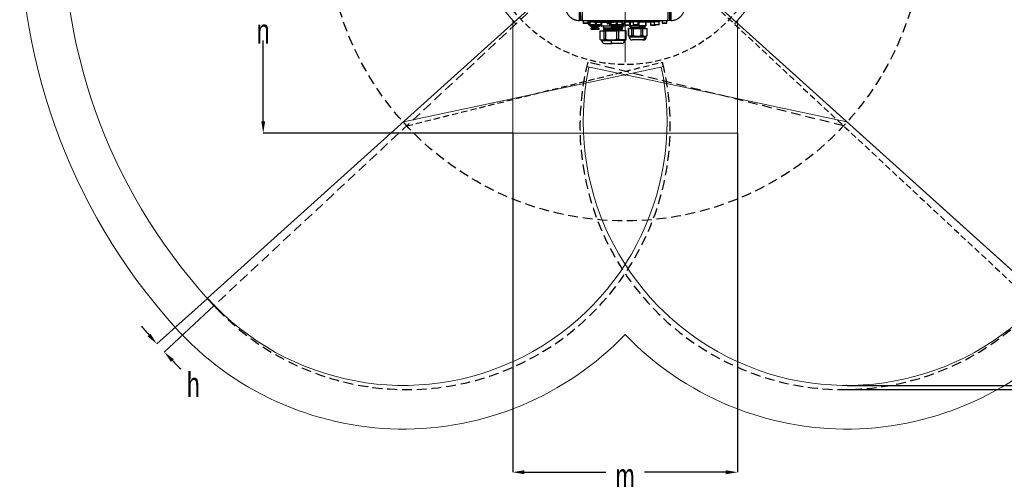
# Model space of a CAD drawing. Header units: millimetres. Extents: x 559 to 1365, y 424 to 1103.
# Tile 50 of 78: x 1042 to 1242, y 833 to 927. Entities that reach past the tile are written whole.
import ezdxf

# ---------------------------------------------------------------- set-up
doc = ezdxf.new("R2010")
doc.units = ezdxf.units.MM
doc.header["$PDSIZE"] = -1
for name, pattern in [('ACISOTGL', [3, 2, -1]), ('CENTERX2', [20.32, 12.7, -2.54, 2.54, -2.54]), ('HIDDEN', [1.905, 1.27, -0.635])]:
    doc.linetypes.add(name, pattern=pattern)
doc.layers.add('C1角度', color=7, linetype='Continuous')
doc.layers.add('C7线性', color=7, linetype='Continuous')
doc.layers.add('虚线层', color=7, linetype='HIDDEN', lineweight=25)
doc.styles.add('SLDTEXTSTYLE0', font='TXT', dxfattribs={"width": 0.7})

msp = doc.modelspace()

# ---------------------------------------------------------------- linework, layer by layer
at = {"color": 7, "linetype": 'CENTERX2', "lineweight": 18}
msp.add_line((1164.7511, 1072.808), (1164.7511, 915.1091), dxfattribs=at)
at = {"color": 7, "linetype": 'Continuous', "lineweight": 18}
for p, q in [((1164.7511, 946.3451), (1079.8848, 869.9312)), ((1164.7511, 946.3451), (1244.3712, 874.6549)), ((1164.7511, 946.3451), (1249.6173, 869.9312)), ((1141.8951, 903.4901), (1141.8951, 926.3685)), ((1187.6071, 903.4901), (1187.6071, 926.3685)), ((1119.6942, 905.7757), (1172.5894, 917.019)), ((1209.808, 905.7757), (1156.9127, 917.019)), ((1141.8951, 903.4901), (1187.6071, 903.4901))]:
    msp.add_line(p, q, dxfattribs=at)
at = {"color": 7, "linetype": 'HIDDEN', "lineweight": 25}
msp.add_line((1164.7511, 946.3451), (1248.2564, 868.4752), dxfattribs=at)
at = {"color": 7, "linetype": 'Continuous', "lineweight": 25}
for p, q in [((1174.0202, 930.8818), (1174.017, 926.3461)), ((1155.4851, 926.3461), (1155.4836, 928.4857)), ((1155.4658, 926.3461), (1155.4851, 926.3461)), ((1156.0373, 926.3461), (1173.4648, 926.3461)), ((1156.2515, 926.3461), (1156.2515, 925.789)), ((1157.2372, 925.7747), (1156.2658, 925.7747)), ((1157.2514, 925.789), (1157.2514, 926.3461)), ((1157.3086, 926.3461), (1157.2729, 926.3104)), ((1157.2729, 926.3104), (1157.2729, 926.0961)), ((1157.2729, 926.3104), (1158.4657, 926.3104)), ((1157.2729, 926.0961), (1157.3086, 926.0604)), ((1157.2729, 926.0961), (1158.4871, 926.0961)), ((1157.3086, 926.0604), (1157.4658, 926.0604)), ((1157.3317, 925.5247), (1157.3317, 926.0247)), ((1157.4658, 925.489), (1157.3438, 925.489)), ((1157.4658, 926.0604), (1157.7158, 926.0604)), ((1157.7158, 925.489), (1157.4658, 925.489)), ((1157.478, 926.0247), (1157.6306, 926.0247)), ((1157.478, 926.0247), (1157.478, 925.5247)), ((1157.478, 925.5247), (1157.6306, 925.5247)), ((1157.6086, 925.489), (1157.6086, 925.2695)), ((1157.6086, 925.2695), (1157.6962, 925.1819)), ((1157.6086, 925.2695), (1159.5327, 925.2695)), ((1157.6306, 925.5247), (1157.6306, 926.0247)), ((1157.6962, 925.1819), (1159.4517, 925.1819)), ((1157.7158, 926.0604), (1158.5228, 926.0604)), ((1158.5739, 925.489), (1157.7158, 925.489)), ((1157.7728, 924.8176), (1157.7728, 924.5962)), ((1157.7728, 924.8176), (1159.3809, 924.8176)), ((1157.9157, 925.1819), (1157.9157, 925.1162)), ((1157.9157, 925.1162), (1157.95, 925.0819)), ((1157.9157, 925.1162), (1159.2488, 925.1162)), ((1157.95, 925.0819), (1157.9157, 925.0476)), ((1157.9157, 925.0476), (1157.9157, 924.9676)), ((1157.9157, 925.0476), (1159.2488, 925.0476)), ((1157.9157, 924.9676), (1159.2488, 924.9676)), ((1157.93, 924.9176), (1157.93, 924.8176)), ((1157.93, 924.9176), (1158.0371, 924.9176)), ((1157.95, 925.0819), (1159.2172, 925.0819)), ((1158.0371, 924.9676), (1158.0371, 924.8176)), ((1158.4657, 926.3461), (1158.4657, 926.1176)), ((1158.4657, 926.1176), (1158.6085, 925.9747)), ((1158.4657, 926.1176), (1159.7019, 926.1176)), ((1158.5739, 925.489), (1158.9805, 925.489)), ((1159.7565, 925.9747), (1158.6085, 925.9747)), ((1158.6591, 925.9747), (1158.6591, 925.5247)), ((1158.6591, 925.5247), (1158.9074, 925.5247)), ((1158.9074, 925.5247), (1158.9074, 925.9747)), ((1159.7166, 925.489), (1158.9805, 925.489)), ((1159.1799, 924.8176), (1159.1799, 924.9676)), ((1159.1799, 924.9176), (1159.2356, 924.9176)), ((1159.2172, 925.0819), (1159.2671, 925.0819)), ((1159.2356, 924.9176), (1159.2871, 924.9176)), ((1159.2488, 925.1162), (1159.3013, 925.1162)), ((1159.2488, 925.0476), (1159.3013, 925.0476)), ((1159.2488, 924.9676), (1159.3013, 924.9676)), ((1159.2671, 925.0819), (1159.3013, 925.1162)), ((1159.3013, 925.0476), (1159.2671, 925.0819)), ((1159.2871, 924.8176), (1159.2871, 924.9176)), ((1159.3013, 925.1162), (1159.3013, 925.1819)), ((1159.3013, 924.9676), (1159.3013, 925.0476)), ((1159.3809, 924.8176), (1159.4442, 924.8176)), ((1159.4442, 924.5962), (1159.4442, 924.8176)), ((1159.4517, 925.1819), (1159.5208, 925.1819)), ((1159.5208, 925.1819), (1159.6085, 925.2695)), ((1159.5327, 925.2695), (1159.6085, 925.2695)), ((1159.6085, 925.2695), (1159.6085, 925.489)), ((1159.737, 925.4176), (1159.6085, 925.4176)), ((1159.7019, 926.1176), (1162.4655, 926.1176)), ((1159.8732, 925.489), (1159.7166, 925.489)), ((1159.7513, 925.4319), (1159.7513, 925.489)), ((1162.3226, 925.9747), (1159.7565, 925.9747)), ((1159.7897, 925.9747), (1159.7897, 925.5247)), ((1159.7897, 925.5247), (1159.8853, 925.5247)), ((1159.8516, 925.1748), (1159.8516, 925.489)), ((1159.8516, 925.1748), (1159.9943, 925.1748)), ((1159.8853, 925.5247), (1159.8853, 925.9747)), ((1159.9943, 925.1748), (1159.9943, 925.9747)), ((1161.703, 925.1748), (1159.9943, 925.1748)), ((1160.3659, 925.1748), (1160.3659, 924.8232)), ((1160.4821, 924.7566), (1160.4821, 924.7033)), ((1161.1346, 925.9747), (1161.1346, 925.7042)), ((1161.4974, 925.6389), (1161.1999, 925.6389)), ((1161.4974, 925.6389), (1161.4974, 925.7042)), ((1161.6172, 925.6389), (1161.4974, 925.6389)), ((1161.6172, 925.5247), (1161.6172, 925.9747)), ((1161.7513, 925.489), (1161.6293, 925.489)), ((1161.703, 925.1748), (1161.703, 925.489)), ((1162.1033, 925.1748), (1161.703, 925.1748)), ((1162.0013, 925.489), (1161.7513, 925.489)), ((1161.7635, 925.9747), (1161.7635, 925.5247)), ((1161.7635, 925.5247), (1161.9161, 925.5247)), ((1161.8941, 925.489), (1161.8941, 925.2695)), ((1161.8941, 925.2695), (1161.9817, 925.1819)), ((1161.8941, 925.2695), (1163.8182, 925.2695)), ((1161.9161, 925.5247), (1161.9161, 925.9747)), ((1161.9817, 925.1819), (1163.7372, 925.1819)), ((1162.8594, 925.489), (1162.0013, 925.489)), ((1162.0024, 925.1748), (1162.0024, 924.8712)), ((1162.0024, 924.8712), (1162.3226, 924.8768)), ((1162.0583, 924.6847), (1162.0024, 924.6837)), ((1162.0024, 924.6837), (1162.0024, 924.6569)), ((1162.0583, 924.8176), (1162.0583, 924.5962)), ((1162.0583, 924.8176), (1163.6664, 924.8176)), ((1162.1033, 925.1748), (1162.1033, 925.1819)), ((1162.1033, 925.1748), (1162.2012, 925.1748)), ((1162.2012, 925.1819), (1162.2012, 925.1162)), ((1162.2012, 925.1162), (1162.2355, 925.0819)), ((1162.2012, 925.1162), (1163.5343, 925.1162)), ((1162.2355, 925.0819), (1162.2012, 925.0476)), ((1162.2012, 925.0476), (1162.2012, 924.9676)), ((1162.2012, 925.0476), (1163.5343, 925.0476)), ((1162.2012, 924.9676), (1163.5343, 924.9676)), ((1162.2355, 925.0819), (1163.5027, 925.0819)), ((1162.3226, 925.9747), (1162.4655, 926.1176)), ((1162.3226, 924.9676), (1162.3226, 924.8176)), ((1162.4083, 926.0604), (1162.8594, 926.0604)), ((1162.444, 926.0961), (1164.1285, 926.0961)), ((1162.4655, 926.1176), (1162.4655, 926.3461)), ((1162.4655, 926.3104), (1164.1285, 926.3104)), ((1162.8594, 926.0604), (1163.266, 926.0604)), ((1162.8594, 925.489), (1163.266, 925.489)), ((1162.9446, 926.0247), (1163.1929, 926.0247)), ((1162.9446, 926.0247), (1162.9446, 925.5247)), ((1162.9446, 925.5247), (1163.1929, 925.5247)), ((1163.1929, 925.5247), (1163.1929, 926.0247)), ((1163.266, 926.0604), (1164.0021, 926.0604)), ((1164.0021, 925.489), (1163.266, 925.489)), ((1163.4654, 924.8176), (1163.4654, 924.9676)), ((1163.5027, 925.0819), (1163.5526, 925.0819)), ((1163.5343, 925.1162), (1163.5868, 925.1162)), ((1163.5343, 925.0476), (1163.5868, 925.0476)), ((1163.5343, 924.9676), (1163.5868, 924.9676)), ((1163.5526, 925.0819), (1163.5868, 925.1162)), ((1163.5868, 925.0476), (1163.5526, 925.0819)), ((1163.5868, 925.1162), (1163.5868, 925.1819)), ((1163.5868, 925.1748), (1164.174, 925.1748)), ((1163.5868, 924.9676), (1163.5868, 925.0476)), ((1163.6664, 924.8176), (1163.7297, 924.8176)), ((1163.7297, 924.5962), (1163.7297, 924.8176)), ((1163.7372, 925.1819), (1163.8063, 925.1819)), ((1163.8063, 925.1819), (1163.894, 925.2695)), ((1163.8182, 925.2695), (1163.894, 925.2695)), ((1163.894, 925.2695), (1163.894, 925.489)), ((1164.0021, 926.0604), (1164.1587, 926.0604)), ((1164.1587, 925.489), (1164.0021, 925.489)), ((1164.1442, 924.9176), (1164.0362, 924.8507)), ((1164.0362, 924.8507), (1164.0362, 924.7971)), ((1164.0362, 924.7971), (1164.1442, 924.7301)), ((1164.0752, 926.0247), (1164.0752, 925.5247)), ((1164.0752, 926.0247), (1164.1708, 926.0247)), ((1164.0752, 925.5247), (1164.1708, 925.5247)), ((1164.1285, 926.3104), (1164.2297, 926.3104)), ((1164.1285, 926.0961), (1164.2297, 926.0961)), ((1164.1587, 926.0604), (1164.194, 926.0604)), ((1164.1708, 925.5247), (1164.1708, 926.0247)), ((1164.2913, 925.6389), (1164.1708, 925.6389)), ((1164.174, 925.1748), (1164.174, 925.6389)), ((1164.4317, 925.1748), (1164.174, 925.1748)), ((1164.1871, 924.8641), (1164.273, 924.9137)), ((1164.1878, 924.8107), (1164.1878, 924.8645)), ((1164.2743, 924.7615), (1164.1878, 924.8115)), ((1164.2297, 926.3104), (1164.194, 926.3461)), ((1164.194, 926.0604), (1164.2297, 926.0961)), ((1164.2297, 926.0961), (1164.2297, 926.3104)), ((1164.2793, 924.9169), (1164.2793, 925.1748)), ((1164.2793, 924.7161), (1164.2793, 924.7564)), ((1164.2913, 925.7042), (1164.2913, 926.3461)), ((1164.2913, 925.6389), (1164.2913, 925.7042)), ((1164.5888, 925.6389), (1164.2913, 925.6389)), ((1164.4317, 925.1748), (1164.4317, 925.6389)), ((1164.7936, 925.1748), (1164.4317, 925.1748)), ((1164.6541, 925.7042), (1164.6541, 926.3461)), ((1166.3938, 925.989), (1164.6541, 925.989)), ((1164.6796, 925.989), (1164.6796, 925.4319)), ((1165.6653, 925.4176), (1164.6939, 925.4176)), ((1164.7936, 925.1748), (1164.7936, 925.4176)), ((1165.4296, 924.7176), (1165.4296, 923.2391)), ((1165.4337, 924.7176), (1165.4296, 924.7176)), ((1165.4337, 923.2391), (1165.4337, 924.7176)), ((1166.1256, 924.7176), (1165.4337, 924.7176)), ((1165.5875, 925.2605), (1165.5875, 925.4176)), ((1165.5875, 925.2605), (1165.7094, 925.2605)), ((1165.6796, 925.4319), (1165.6796, 925.989)), ((1165.7094, 925.2605), (1165.7094, 925.989)), ((1165.8475, 925.2605), (1165.7094, 925.2605)), ((1165.8439, 925.2605), (1165.8439, 924.9722)), ((1165.8439, 924.7848), (1165.8439, 924.7409)), ((1165.8475, 925.2605), (1165.8475, 925.989)), ((1167.3377, 925.2605), (1165.8475, 925.2605)), ((1165.96, 924.9056), (1165.96, 924.8524)), ((1166.1256, 923.2391), (1166.1256, 924.7176)), ((1166.4855, 924.7176), (1166.1256, 924.7176)), ((1166.3224, 926.0604), (1166.3224, 926.3461)), ((1166.6081, 926.0604), (1166.3224, 926.0604)), ((1166.3938, 926.0604), (1166.3938, 925.5033)), ((1167.3795, 925.489), (1166.4081, 925.489)), ((1166.4168, 925.0034), (1166.4878, 924.9364)), ((1166.4878, 924.8828), (1166.4168, 924.8158)), ((1166.4855, 923.2391), (1166.4855, 924.7176)), ((1166.4855, 924.7176), (1167.9939, 924.7176)), ((1166.4878, 924.9364), (1166.4878, 924.8828)), ((1166.6081, 926.3461), (1166.6081, 926.0604)), ((1166.8938, 926.0604), (1166.6081, 926.0604)), ((1171.465, 926.0604), (1166.8938, 926.0604)), ((1167.3377, 925.2605), (1167.3377, 925.489)), ((1167.5824, 925.2605), (1167.3377, 925.2605)), ((1167.3938, 925.5033), (1167.3938, 926.0604)), ((1170.6793, 925.989), (1167.3938, 925.989)), ((1167.5824, 925.2605), (1167.5824, 925.989)), ((1168.9506, 925.2605), (1167.5824, 925.2605)), ((1167.9939, 923.2391), (1167.9939, 924.7176)), ((1168.3742, 924.7176), (1167.9939, 924.7176)), ((1168.3742, 923.2391), (1168.3742, 924.7176)), ((1168.3742, 924.7176), (1169.1907, 924.7176)), ((1168.6538, 925.2605), (1168.6538, 924.9997)), ((1168.6538, 924.9997), (1168.6973, 924.9997)), ((1168.6973, 924.946), (1168.6538, 924.9409)), ((1168.6538, 924.9409), (1168.6538, 924.8498)), ((1168.6849, 924.7443), (1168.6849, 924.7974)), ((1168.7228, 924.7233), (1168.6849, 924.7452)), ((1168.6973, 924.9997), (1168.6973, 924.946)), ((1168.8009, 924.848), (1168.8009, 925.2605)), ((1168.9506, 925.2605), (1168.9506, 925.989)), ((1169.0573, 925.2605), (1168.9506, 925.2605)), ((1169.0573, 925.2605), (1169.0573, 925.989)), ((1169.1907, 924.7176), (1169.1907, 923.2391)), ((1169.1907, 924.7176), (1169.2151, 924.7176)), ((1169.2151, 923.2391), (1169.2151, 924.7176)), ((1169.8937, 925.989), (1169.8937, 925.4319)), ((1170.8793, 925.4176), (1169.908, 925.4176)), ((1170.6793, 926.0604), (1170.6793, 925.5033)), ((1171.665, 925.489), (1170.6936, 925.489)), ((1170.8936, 925.4319), (1170.8936, 925.489)), ((1171.465, 926.0604), (1171.465, 926.3461)), ((1171.7507, 926.0604), (1171.465, 926.0604)), ((1171.6793, 925.5033), (1171.6793, 926.0604)), ((1171.7507, 926.3461), (1171.7507, 926.0604)), ((1172.2507, 926.3461), (1172.2507, 925.789)), ((1173.2364, 925.7747), (1172.265, 925.7747)), ((1173.2506, 925.789), (1173.2506, 926.3461)), ((1174.017, 926.3461), (1174.0363, 926.3461)), ((1157.7728, 924.5962), (1157.8086, 924.5605)), ((1157.7728, 924.5962), (1159.3809, 924.5962)), ((1157.8086, 924.5605), (1159.3479, 924.5605)), ((1159.3479, 924.5605), (1159.4085, 924.5605)), ((1159.3809, 924.5962), (1159.4442, 924.5962)), ((1159.4085, 924.5605), (1159.4442, 924.5962)), ((1159.7086, 922.482), (1159.7086, 924.2748)), ((1159.7086, 924.2748), (1160.4834, 924.2748)), ((1160.3659, 924.6358), (1160.3659, 924.609)), ((1160.3659, 924.4215), (1160.3659, 924.3947)), ((1160.482, 924.3277), (1160.482, 924.2748)), ((1160.4822, 924.5423), (1160.4822, 924.489)), ((1160.4834, 922.482), (1160.4834, 924.2748)), ((1160.4834, 924.2748), (1160.8464, 924.2748)), ((1160.7124, 924.4154), (1160.8079, 924.3484)), ((1160.808, 924.3483), (1160.808, 924.2948)), ((1160.8464, 922.482), (1160.8464, 924.2748)), ((1160.8464, 924.2748), (1163.0205, 924.2748)), ((1162.0024, 924.6569), (1162.0583, 924.6579)), ((1162.0024, 924.4694), (1162.0024, 924.4427)), ((1162.0583, 924.5962), (1162.0941, 924.5605)), ((1162.0583, 924.5962), (1163.6664, 924.5962)), ((1162.0941, 924.5605), (1163.6334, 924.5605)), ((1163.0205, 924.2748), (1163.0205, 922.482)), ((1163.4604, 924.2748), (1163.0205, 924.2748)), ((1163.4604, 922.482), (1163.4604, 924.2748)), ((1164.8597, 924.2748), (1163.4604, 924.2748)), ((1163.6334, 924.5605), (1163.694, 924.5605)), ((1163.6664, 924.5962), (1163.7297, 924.5962)), ((1163.694, 924.5605), (1163.7297, 924.5962)), ((1164.1633, 924.5953), (1164.1633, 924.6486)), ((1164.1633, 924.381), (1164.1633, 924.4343)), ((1164.2577, 924.2748), (1164.2782, 924.2866)), ((1164.2793, 924.5018), (1164.2793, 924.5286)), ((1164.2793, 924.2748), (1164.2793, 924.3142)), ((1164.8597, 922.482), (1164.8597, 924.2748)), ((1164.9366, 924.2748), (1164.8597, 924.2748)), ((1164.9366, 922.482), (1164.9366, 924.2748)), ((1165.4296, 923.2391), (1165.5225, 923.1463)), ((1165.4337, 923.2391), (1165.4296, 923.2391)), ((1165.5612, 923.1463), (1165.5225, 923.1463)), ((1165.9981, 923.1463), (1165.5612, 923.1463)), ((1165.5939, 923.1463), (1165.5939, 922.9749)), ((1166.7635, 923.1463), (1165.9981, 923.1463)), ((1166.4855, 923.2391), (1166.1256, 923.2391)), ((1166.7635, 923.1463), (1167.7159, 923.1463)), ((1168.5247, 923.1463), (1167.7159, 923.1463)), ((1168.3742, 923.2391), (1167.9939, 923.2391)), ((1168.5247, 923.1463), (1169.0402, 923.1463)), ((1168.7764, 923.1463), (1168.7764, 922.9749)), ((1169.1223, 923.1463), (1169.0402, 923.1463)), ((1169.0509, 922.9749), (1169.0509, 923.1463)), ((1169.1223, 923.1463), (1169.2151, 923.2391)), ((1169.2151, 923.2391), (1169.1907, 923.2391)), ((1159.782, 922.4014), (1159.7942, 922.3892)), ((1159.7944, 922.3892), (1159.7942, 922.3892)), ((1159.7944, 922.3892), (1160.3976, 922.3892)), ((1159.9656, 922.3892), (1159.9656, 922.2749)), ((1161.0871, 922.3892), (1160.3976, 922.3892)), ((1160.8464, 922.482), (1160.4834, 922.482)), ((1160.537, 921.7035), (1162.0304, 921.7035)), ((1161.0871, 922.3892), (1162.7798, 922.3892)), ((1161.9369, 922.3892), (1161.9369, 922.2749)), ((1164.1082, 921.7035), (1162.0304, 921.7035)), ((1163.6153, 922.3892), (1162.7798, 922.3892)), ((1163.4604, 922.482), (1163.0205, 922.482)), ((1164.7048, 922.3892), (1163.6153, 922.3892)), ((1164.6796, 922.2749), (1164.6796, 922.3892)), ((1164.8511, 922.3892), (1164.7048, 922.3892)), ((1164.8511, 922.3892), (1164.8632, 922.4014)), ((1164.9366, 922.482), (1164.8597, 922.482)), ((1168.2957, 922.4035), (1166.1653, 922.4035)), ((1168.2957, 922.4035), (1168.4795, 922.4035))]:
    msp.add_line(p, q, dxfattribs=at)
at = {"color": 8, "linetype": 'Continuous', "lineweight": 25}
for p, q in [((1156.2515, 925.789), (1157.2514, 925.789)), ((1159.6085, 925.4319), (1159.7513, 925.4319)), ((1161.4974, 925.7042), (1161.1346, 925.7042)), ((1161.4974, 925.7042), (1161.4974, 925.9747)), ((1161.6172, 925.7042), (1161.4974, 925.7042)), ((1164.2913, 925.7042), (1164.1708, 925.7042)), ((1164.6541, 925.7042), (1164.2913, 925.7042)), ((1164.6796, 925.4319), (1165.6796, 925.4319)), ((1166.3938, 925.5033), (1167.3938, 925.5033)), ((1169.8937, 925.4319), (1170.8936, 925.4319)), ((1170.6793, 925.5033), (1171.6793, 925.5033)), ((1172.2507, 925.789), (1173.2506, 925.789)), ((1168.7764, 922.9749), (1165.5939, 922.9749)), ((1168.7764, 922.9749), (1169.0509, 922.9749)), ((1159.9656, 922.2749), (1161.9369, 922.2749)), ((1164.6796, 922.2749), (1161.9369, 922.2749))]:
    msp.add_line(p, q, dxfattribs=at)
at = {"color": 7, "linetype": 'ACISOTGL', "lineweight": 25}
msp.add_line((1209.1525, 904.9402), (1157.1679, 917.9014), dxfattribs=at)
at = {"color": 7, "linetype": 'Continuous', "lineweight": 18}
for centre, radius, start, end in [((1164.7511, 946.3451), 123.0653, 318, 222), ((1164.7511, 946.3451), 114.28, 316.394071, 223.605929), ((1164.7511, 946.3451), 30.3556, 317, 223), ((1119.6942, 905.7757), 53.5687, 222, 11.976419), ((1209.808, 905.7757), 53.5688, 168.023581, 318), ((1120.3497, 904.9402), 53.576, 12.976548, 14), ((1119.6942, 905.7757), 62.4353, 222, 316.191512), ((1209.808, 905.7757), 62.4353, 223.808488, 318)]:
    msp.add_arc(centre, radius, start, end, dxfattribs=at)
at = {"color": 7, "linetype": 'Continuous', "lineweight": 25}
for centre, radius, start, end in [((1156.2658, 925.789), 0.0143, 180, 270), ((1157.2372, 925.789), 0.0143, 270, 0), ((1159.737, 925.4319), 0.0143, 270, 0), ((1161.1999, 925.7042), 0.0653, 180, 270), ((1164.5888, 925.7042), 0.0653, 270, 0), ((1164.6939, 925.4319), 0.0143, 180, 270), ((1165.6653, 925.4319), 0.0143, 270, 0), ((1166.4081, 925.5033), 0.0143, 180, 270), ((1167.3795, 925.5033), 0.0143, 270, 0), ((1169.908, 925.4319), 0.0143, 180, 270), ((1170.6936, 925.5033), 0.0143, 180, 270), ((1170.8793, 925.4319), 0.0143, 270, 0), ((1171.665, 925.5033), 0.0143, 270, 0), ((1172.265, 925.789), 0.0143, 180, 270), ((1173.2364, 925.789), 0.0143, 270, 0), ((1166.1653, 922.9749), 0.5714, 180, 270), ((1168.2461, 922.9331), 0.532, 275.354593, 4.502507), ((1168.4795, 922.9749), 0.5714, 270, 0), ((1160.537, 922.2749), 0.5714, 180, 270), ((1162.8801, 922.1359), 0.9533, 171.614415, 206.971759), ((1164.1082, 922.2749), 0.5714, 270, 0)]:
    msp.add_arc(centre, radius, start, end, dxfattribs=at)
at = {"color": 7, "linetype": 'ACISOTGL', "lineweight": 25}
msp.add_arc((1209.1525, 904.9402), 53.576, 166, 319.133196, dxfattribs=at)
at = {"color": 7, "linetype": 'Continuous', "lineweight": 25}
for points, knots in [([(1155.7515, 926.3461), (1155.7242, 927.318), (1155.6491, 929.9856), (1155.5284, 934.3491), (1155.3871, 939.4365), (1155.2857, 943.11), (1155.2312, 945.0877), (1155.2234, 945.3696)], [0, 0, 0, 0, 0.15326232, 0.42068957, 0.68811791, 0.9555457, 1, 1, 1, 1]), ([(1155.5625, 943.4218), (1155.6412, 940.5759), (1155.7201, 937.7299), (1155.8387, 933.461), (1155.8783, 932.038), (1155.9574, 929.1921), (1155.9964, 927.7691), (1156.0373, 926.3461)], [0, 0, 0, 0, 0.5, 0.5, 0.75, 0.75, 1, 1, 1, 1]), ([(1173.4648, 926.3461), (1173.5057, 927.7691), (1173.5448, 929.1921), (1173.6239, 932.038), (1173.6634, 933.461), (1173.7821, 937.7299), (1173.8609, 940.5759), (1173.9396, 943.4218)], [0, 0, 0, 0, 0.25, 0.25, 0.5, 0.5, 1, 1, 1, 1]), ([(1174.2194, 943.2181), (1174.1417, 940.4061), (1174.0639, 937.5941), (1173.9468, 933.3761), (1173.9078, 931.9701), (1173.8296, 929.1581), (1173.791, 927.7521), (1173.7506, 926.3461)], [0, 0, 0, 0, 0.5, 0.5, 0.75, 0.75, 1, 1, 1, 1]), ([(1152.6088, 929.2031), (1152.6088, 929.0142), (1152.6274, 928.8285), (1152.6819, 928.5544), (1152.7045, 928.4638), (1152.759, 928.2842), (1152.791, 928.195), (1152.8986, 927.9355), (1152.9864, 927.7714), (1153.142, 927.5385), (1153.1981, 927.4628), (1153.3175, 927.3174), (1153.3803, 927.2482), (1153.5779, 927.0507), (1153.7216, 926.9326), (1153.9167, 926.8021), (1153.9565, 926.7769), (1154.0371, 926.7286), (1154.0778, 926.7055), (1154.2013, 926.6395), (1154.3694, 926.56), (1154.5445, 926.4972), (1154.7231, 926.4428), (1154.8145, 926.4198), (1155.091, 926.3646), (1155.2773, 926.3461), (1155.4658, 926.3461)], [0, 0, 0, 0, 0.125, 0.125, 0.1875, 0.1875, 0.25, 0.25, 0.375, 0.375, 0.4375, 0.4375, 0.5, 0.5, 0.625, 0.625, 0.65625, 0.65625, 0.6875, 0.6875, 0.75, 0.8125, 0.8125, 0.875, 0.875, 1, 1, 1, 1]), ([(1174.0363, 926.3461), (1174.2248, 926.3461), (1174.4101, 926.3646), (1174.6836, 926.4189), (1174.7739, 926.4414), (1174.9531, 926.4956), (1175.0422, 926.5274), (1175.3014, 926.6347), (1175.4654, 926.7222), (1175.6981, 926.8773), (1175.7736, 926.9331), (1175.9193, 927.0524), (1175.9886, 927.1151), (1176.1863, 927.3125), (1176.3047, 927.4561), (1176.4615, 927.6899), (1176.5103, 927.7711), (1176.5987, 927.936), (1176.6785, 928.1044), (1176.7416, 928.2797), (1176.7962, 928.4585), (1176.8193, 928.55), (1176.8748, 928.8273), (1176.8933, 929.0142), (1176.8933, 929.2031)], [0, 0, 0, 0, 0.125, 0.125, 0.1875, 0.1875, 0.25, 0.25, 0.375, 0.375, 0.4375, 0.4375, 0.5, 0.5, 0.625, 0.625, 0.6875, 0.6875, 0.75, 0.8125, 0.8125, 0.875, 0.875, 1, 1, 1, 1]), ([(1155.7515, 926.3461), (1155.7515, 926.3461), (1155.7498, 926.3461), (1155.7432, 926.3461), (1155.7382, 926.3461), (1155.725, 926.3461), (1155.7169, 926.3461), (1155.6979, 926.3461), (1155.6868, 926.3461), (1155.6624, 926.3461), (1155.6491, 926.3461), (1155.6203, 926.3461), (1155.6047, 926.3461), (1155.5564, 926.3461), (1155.5211, 926.3461), (1155.4851, 926.3461)], [0, 0, 0, 0, 0.125, 0.125, 0.25, 0.25, 0.375, 0.375, 0.5, 0.5, 0.625, 0.625, 0.75, 0.75, 1, 1, 1, 1]), ([(1156.0373, 926.3461), (1156.0185, 926.3461), (1155.9999, 926.3461), (1155.9634, 926.3461), (1155.9453, 926.3461), (1155.9107, 926.3461), (1155.8943, 926.3461), (1155.8632, 926.3461), (1155.8485, 926.3461), (1155.809, 926.3461), (1155.7877, 926.3461), (1155.7591, 926.3461), (1155.7515, 926.3461), (1155.7515, 926.3461)], [0, 0, 0, 0, 0.125, 0.125, 0.25, 0.25, 0.375, 0.375, 0.5, 0.5, 0.75, 0.75, 1, 1, 1, 1]), ([(1160.371, 924.8232), (1160.3694, 924.8236), (1160.3578, 924.8262), (1160.4088, 924.831), (1160.5271, 924.8377), (1160.7213, 924.8444), (1160.9752, 924.8511), (1161.2816, 924.8578), (1161.627, 924.8645), (1161.8773, 924.869), (1162.0024, 924.8712)], [0, 0, 0, 0, 0.02269674, 0.16231149, 0.30192624, 0.44154099, 0.58115574, 0.7207705, 0.86038525, 1, 1, 1, 1]), ([(1162.0024, 924.6837), (1161.8773, 924.6815), (1161.627, 924.677), (1161.2816, 924.6703), (1160.9752, 924.6636), (1160.7213, 924.6569), (1160.5271, 924.6502), (1160.4088, 924.6435), (1160.3578, 924.6387), (1160.3694, 924.6361), (1160.371, 924.6358)], [0, 0, 0, 0, 0.13961475, 0.2792295, 0.41884426, 0.55845901, 0.69807376, 0.83768851, 0.97730326, 1, 1, 1, 1]), ([(1160.4832, 924.7039), (1160.4637, 924.6926), (1160.4246, 924.6701), (1160.3856, 924.6475), (1160.3661, 924.6363)], [0, 0, 0, 0, 0.49999436, 1, 1, 1, 1]), ([(1160.3663, 924.8227), (1160.3858, 924.8114), (1160.4244, 924.7891), (1160.463, 924.7668), (1160.4821, 924.7557)], [0, 0, 0, 0, 0.50459044, 1, 1, 1, 1]), ([(1162.0583, 924.8049), (1162.0149, 924.8041), (1161.8665, 924.8013), (1161.6261, 924.7967), (1161.3483, 924.7909), (1161.0984, 924.7852), (1160.8827, 924.7794), (1160.7093, 924.7737), (1160.581, 924.768), (1160.5054, 924.7623), (1160.4744, 924.7584), (1160.4829, 924.7564), (1160.4832, 924.7563)], [0, 0, 0, 0, 0.05001336, 0.17064213, 0.28782324, 0.40498755, 0.52553743, 0.64255932, 0.75956569, 0.87551277, 0.99482609, 1, 1, 1, 1]), ([(1162.0583, 924.7514), (1162.0149, 924.7505), (1161.8665, 924.7478), (1161.6261, 924.7431), (1161.3483, 924.7374), (1161.0984, 924.7316), (1160.8828, 924.7259), (1160.7088, 924.7201), (1160.5828, 924.7144), (1160.5028, 924.709), (1160.4917, 924.7055), (1160.4865, 924.7038)], [0, 0, 0, 0, 0.05118339, 0.17463419, 0.29455668, 0.41446197, 0.53783204, 0.65759158, 0.77733524, 0.89599482, 1, 1, 1, 1]), ([(1163.4654, 924.8982), (1163.4984, 924.8988), (1163.624, 924.9015), (1163.8063, 924.906), (1164.0077, 924.9118), (1164.0987, 924.9157), (1164.1442, 924.9176)], [0, 0, 0, 0, 0.10584914, 0.40389943, 0.70194971, 1, 1, 1, 1]), ([(1164.036, 924.8507), (1164.0165, 924.8497), (1163.958, 924.8469), (1163.8244, 924.8422), (1163.6513, 924.8372), (1163.5177, 924.834), (1163.4654, 924.8328)], [0, 0, 0, 0, 0.156549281, 0.470195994, 0.792854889, 1, 1, 1, 1]), ([(1164.036, 924.7971), (1164.0164, 924.7962), (1163.9573, 924.7934), (1163.8589, 924.7897), (1163.7607, 924.787), (1163.7297, 924.7861)], [0, 0, 0, 0, 0.25460307, 0.7647007, 1, 1, 1, 1]), ([(1164.1442, 924.7301), (1164.098, 924.7282), (1164.0057, 924.7243), (1163.8589, 924.7199), (1163.7539, 924.7174), (1163.7297, 924.7168)], [0, 0, 0, 0, 0.43479175, 0.86958351, 1, 1, 1, 1]), ([(1163.7297, 924.6899), (1163.7364, 924.6901), (1163.8398, 924.6925), (1163.9911, 924.6971), (1164.1648, 924.7038), (1164.2643, 924.7101), (1164.2711, 924.7142), (1164.2742, 924.7161)], [0, 0, 0, 0, 0.01778472, 0.27374104, 0.52969737, 0.7856537, 1, 1, 1, 1]), ([(1164.1784, 924.8645), (1164.1771, 924.8625), (1164.1743, 924.8579), (1164.0863, 924.8533), (1164.0362, 924.8507)], [0, 0, 0, 0, 0.43053591, 1, 1, 1, 1]), ([(1164.1785, 924.811), (1164.1773, 924.809), (1164.1745, 924.8044), (1164.0863, 924.7997), (1164.0362, 924.7971)], [0, 0, 0, 0, 0.432336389, 1, 1, 1, 1]), ([(1164.1442, 924.9176), (1164.1912, 924.9175), (1164.2703, 924.9172), (1164.2692, 924.917), (1164.2688, 924.9169)], [0, 0, 0, 0, 0.59518471, 1, 1, 1, 1]), ([(1164.2688, 924.7564), (1164.2692, 924.7529), (1164.2703, 924.7441), (1164.1912, 924.7354), (1164.1442, 924.7301)], [0, 0, 0, 0, 0.40481529, 1, 1, 1, 1]), ([(1164.1624, 924.648), (1164.1819, 924.6593), (1164.2208, 924.6818), (1164.2598, 924.7043), (1164.2793, 924.7156)], [0, 0, 0, 0, 0.4999941, 1, 1, 1, 1]), ([(1165.8441, 924.7572), (1165.8637, 924.7459), (1165.8865, 924.7327), (1165.9094, 924.7195), (1165.9126, 924.7176)], [0, 0, 0, 0, 0.85734844, 1, 1, 1, 1]), ([(1165.8443, 924.9715), (1165.8638, 924.9602), (1165.903, 924.9375), (1165.9422, 924.9149), (1165.9617, 924.9036)], [0, 0, 0, 0, 0.50001375, 1, 1, 1, 1]), ([(1165.9629, 924.8541), (1165.9433, 924.8427), (1165.9042, 924.8201), (1165.865, 924.7974), (1165.8454, 924.7861)], [0, 0, 0, 0, 0.49997852, 1, 1, 1, 1]), ([(1165.8497, 924.758), (1165.8502, 924.7596), (1165.8512, 924.7634), (1165.9186, 924.7694), (1166.0396, 924.7761), (1166.2119, 924.7828), (1166.4264, 924.7895), (1166.6754, 924.7962), (1166.9492, 924.8029), (1167.2374, 924.8096), (1167.5289, 924.8163), (1167.8124, 924.823), (1168.0773, 924.8297), (1168.3122, 924.8364), (1168.5127, 924.8431), (1168.6068, 924.8475), (1168.6538, 924.8498)], [0, 0, 0, 0, 0.05174644, 0.12468902, 0.1976316, 0.27057419, 0.34351677, 0.41645935, 0.48940193, 0.56234451, 0.63528709, 0.70822967, 0.78117226, 0.85411484, 0.92705742, 1, 1, 1, 1]), ([(1165.8625, 924.9722), (1165.8629, 924.9749), (1165.8641, 924.9814), (1166.0533, 924.9917), (1166.2956, 924.9995), (1166.4168, 925.0033)], [0, 0, 0, 0, 0.253481, 0.6267405, 1, 1, 1, 1]), ([(1166.4168, 924.8159), (1166.2956, 924.812), (1166.0533, 924.8042), (1165.8641, 924.7939), (1165.8629, 924.7874), (1165.8625, 924.7848)], [0, 0, 0, 0, 0.3732595, 0.746519, 1, 1, 1, 1]), ([(1166.4879, 924.9364), (1166.4094, 924.9338), (1166.2525, 924.9285), (1166.0872, 924.9207), (1165.9789, 924.9129), (1165.9672, 924.9078), (1165.9614, 924.9053)], [0, 0, 0, 0, 0.25251743, 0.50510636, 0.75765983, 1, 1, 1, 1]), ([(1166.4878, 924.8827), (1166.4093, 924.8801), (1166.2522, 924.8749), (1166.0877, 924.867), (1165.9857, 924.86), (1165.9743, 924.8555), (1165.9695, 924.8536)], [0, 0, 0, 0, 0.26954099, 0.53915831, 0.80873778, 1, 1, 1, 1]), ([(1168.6776, 924.7968), (1168.6786, 924.7962), (1168.6841, 924.7931), (1168.6234, 924.7873), (1168.4952, 924.7794), (1168.2991, 924.7716), (1168.0532, 924.7637), (1167.7682, 924.7559), (1167.4599, 924.748), (1167.1442, 924.7402), (1166.8386, 924.7323), (1166.5677, 924.7248), (1166.4221, 924.7199), (1166.3544, 924.7176)], [0, 0, 0, 0, 0.02163275, 0.12078445, 0.21990098, 0.31905245, 0.41816981, 0.51732015, 0.61643937, 0.71558774, 0.81470976, 0.91385538, 1, 1, 1, 1]), ([(1168.6973, 924.9996), (1168.644, 924.997), (1168.538, 924.9917), (1168.2984, 924.9838), (1168.0161, 924.9759), (1167.7019, 924.968), (1167.3736, 924.9601), (1167.0503, 924.9522), (1166.7447, 924.9443), (1166.5732, 924.939), (1166.4878, 924.9364)], [0, 0, 0, 0, 0.12946061, 0.25763219, 0.38453209, 0.51018076, 0.63453448, 0.7576382, 0.87942925, 1, 1, 1, 1]), ([(1168.6973, 924.946), (1168.644, 924.9434), (1168.538, 924.9382), (1168.2984, 924.9303), (1168.0161, 924.9224), (1167.7019, 924.9145), (1167.3736, 924.9066), (1167.0503, 924.8987), (1166.7447, 924.8908), (1166.5731, 924.8854), (1166.4878, 924.8828)], [0, 0, 0, 0, 0.129460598, 0.257632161, 0.384532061, 0.510180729, 0.634534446, 0.757638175, 0.879429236, 1, 1, 1, 1]), ([(1168.6763, 924.7445), (1168.6785, 924.7435), (1168.6863, 924.7399), (1168.6244, 924.7336), (1168.4952, 924.7258), (1168.364, 924.7205), (1168.2905, 924.7179), (1168.2903, 924.7179)], [0, 0, 0, 0, 0.11491474, 0.40972999, 0.7044407, 0.99925527, 1, 1, 1, 1]), ([(1168.6538, 924.8498), (1168.6901, 924.852), (1168.7628, 924.8565), (1168.8041, 924.8616), (1168.7967, 924.8645), (1168.795, 924.8651)], [0, 0, 0, 0, 0.43656938, 0.87313877, 1, 1, 1, 1]), ([(1168.6832, 924.7965), (1168.7028, 924.8078), (1168.742, 924.8304), (1168.7811, 924.8531), (1168.8007, 924.8644)], [0, 0, 0, 0, 0.49998575, 1, 1, 1, 1]), ([(1173.7506, 926.3461), (1173.7506, 926.3461), (1173.7488, 926.3461), (1173.7415, 926.3461), (1173.736, 926.3461), (1173.7217, 926.3461), (1173.7129, 926.3461), (1173.6922, 926.3461), (1173.6801, 926.3461), (1173.6406, 926.3461), (1173.6088, 926.3461), (1173.54, 926.3461), (1173.5025, 926.3461), (1173.4648, 926.3461)], [0, 0, 0, 0, 0.125, 0.125, 0.25, 0.25, 0.375, 0.375, 0.5, 0.5, 0.75, 0.75, 1, 1, 1, 1]), ([(1174.017, 926.3461), (1173.999, 926.3461), (1173.9814, 926.3461), (1173.947, 926.3461), (1173.93, 926.3461), (1173.8975, 926.3461), (1173.8823, 926.3461), (1173.8535, 926.3461), (1173.8398, 926.3461), (1173.8154, 926.3461), (1173.8045, 926.3461), (1173.7854, 926.3461), (1173.7772, 926.3461), (1173.7575, 926.3461), (1173.7506, 926.3461), (1173.7506, 926.3461)], [0, 0, 0, 0, 0.125, 0.125, 0.25, 0.25, 0.375, 0.375, 0.5, 0.5, 0.625, 0.625, 0.75, 0.75, 1, 1, 1, 1]), ([(1160.3785, 924.3937), (1160.3739, 924.3942), (1160.3417, 924.3981), (1160.4359, 924.4053), (1160.6202, 924.412), (1160.7124, 924.4153)], [0, 0, 0, 0, 0.07827365, 0.53913682, 1, 1, 1, 1]), ([(1160.371, 924.609), (1160.3694, 924.6093), (1160.3578, 924.6119), (1160.4088, 924.6168), (1160.5271, 924.6235), (1160.7213, 924.6301), (1160.9752, 924.6368), (1161.2816, 924.6435), (1161.627, 924.6502), (1161.8773, 924.6547), (1162.0024, 924.6569)], [0, 0, 0, 0, 0.02269674, 0.16231149, 0.30192624, 0.44154099, 0.58115574, 0.7207705, 0.86038525, 1, 1, 1, 1]), ([(1162.0024, 924.4694), (1161.8773, 924.4672), (1161.627, 924.4627), (1161.2816, 924.456), (1160.9752, 924.4494), (1160.7213, 924.4427), (1160.5271, 924.436), (1160.4088, 924.4293), (1160.3578, 924.4244), (1160.3694, 924.4218), (1160.371, 924.4215)], [0, 0, 0, 0, 0.13961475, 0.2792295, 0.41884426, 0.55845901, 0.69807376, 0.83768851, 0.97730326, 1, 1, 1, 1]), ([(1160.3659, 924.3942), (1160.3854, 924.3829), (1160.4244, 924.3604), (1160.4633, 924.3379), (1160.4828, 924.3267)], [0, 0, 0, 0, 0.50000505, 1, 1, 1, 1]), ([(1160.3661, 924.6085), (1160.3856, 924.5973), (1160.4246, 924.5747), (1160.4635, 924.5522), (1160.483, 924.541)], [0, 0, 0, 0, 0.50000566, 1, 1, 1, 1]), ([(1160.4831, 924.4895), (1160.4636, 924.4782), (1160.4246, 924.4557), (1160.3856, 924.4332), (1160.3661, 924.4219)], [0, 0, 0, 0, 0.49999496, 1, 1, 1, 1]), ([(1160.808, 924.3483), (1160.7804, 924.3474), (1160.6976, 924.3446), (1160.5888, 924.3399), (1160.51, 924.3342), (1160.4762, 924.3301), (1160.4841, 924.328), (1160.4851, 924.3277)], [0, 0, 0, 0, 0.13581635, 0.40792462, 0.68785151, 0.95992819, 1, 1, 1, 1]), ([(1160.808, 924.2948), (1160.7166, 924.2914), (1160.5744, 924.2861), (1160.498, 924.2795), (1160.4871, 924.2764), (1160.4827, 924.2751)], [0, 0, 0, 0, 0.51876185, 0.80674927, 1, 1, 1, 1]), ([(1162.0638, 924.5908), (1161.9743, 924.5891), (1161.7836, 924.5855), (1161.5077, 924.58), (1161.2404, 924.5743), (1161.0007, 924.5684), (1160.8003, 924.5626), (1160.6434, 924.5568), (1160.5383, 924.551), (1160.4852, 924.5461), (1160.4876, 924.5431), (1160.4884, 924.542)], [0, 0, 0, 0, 0.10345564, 0.22043075, 0.33739222, 0.45773474, 0.57889027, 0.69623409, 0.81699645, 0.93375734, 1, 1, 1, 1]), ([(1163.2728, 924.5605), (1163.182, 924.5586), (1163.0016, 924.5548), (1162.7065, 924.5491), (1162.4048, 924.5435), (1162.0983, 924.5379), (1161.7963, 924.5322), (1161.5076, 924.5264), (1161.2404, 924.5207), (1161.0007, 924.5149), (1160.8003, 924.509), (1160.6432, 924.5032), (1160.5389, 924.4974), (1160.4875, 924.4928), (1160.4887, 924.4902), (1160.489, 924.4895)], [0, 0, 0, 0, 0.080622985, 0.160216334, 0.23924349, 0.318264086, 0.39949539, 0.47979461, 0.560084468, 0.6426953, 0.725864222, 0.806416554, 0.88931558, 0.969467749, 1, 1, 1, 1]), ([(1164.156, 924.4338), (1164.1558, 924.4329), (1164.1553, 924.4301), (1164.1, 924.4255), (1163.9939, 924.4198), (1163.8376, 924.4141), (1163.6404, 924.4084), (1163.4071, 924.4027), (1163.143, 924.397), (1162.8567, 924.3913), (1162.5558, 924.3856), (1162.2482, 924.3799), (1161.943, 924.3743), (1161.6481, 924.3686), (1161.3729, 924.3629), (1161.0723, 924.3561), (1160.9081, 924.3513), (1160.808, 924.3483)], [0, 0, 0, 0, 0.0314489, 0.09803647, 0.16407058, 0.23202612, 0.29810516, 0.36394559, 0.43169157, 0.49777687, 0.56349144, 0.63109957, 0.69720813, 0.76284923, 0.83037509, 0.89652026, 1, 1, 1, 1]), ([(1164.1575, 924.3813), (1164.1576, 924.3801), (1164.158, 924.3769), (1164.1005, 924.3719), (1163.9938, 924.3662), (1163.8376, 924.3605), (1163.6404, 924.3548), (1163.4071, 924.3491), (1163.143, 924.3434), (1162.8567, 924.3377), (1162.5558, 924.332), (1162.2482, 924.3264), (1161.943, 924.3207), (1161.6481, 924.315), (1161.3729, 924.3093), (1161.0723, 924.3026), (1160.9081, 924.2977), (1160.808, 924.2948)], [0, 0, 0, 0, 0.04332868, 0.10909952, 0.17432369, 0.24144572, 0.30671426, 0.37174712, 0.43866217, 0.5039369, 0.56884544, 0.63562433, 0.70092203, 0.765758, 0.83245563, 0.8977895, 1, 1, 1, 1]), ([(1164.2742, 924.5286), (1164.2712, 924.5267), (1164.2645, 924.5226), (1164.1639, 924.5163), (1163.9945, 924.5096), (1163.7588, 924.5029), (1163.4685, 924.4962), (1163.134, 924.4895), (1162.7685, 924.4828), (1162.385, 924.4761), (1162.13, 924.4717), (1162.0024, 924.4694)], [0, 0, 0, 0, 0.09475977, 0.2079148, 0.32106983, 0.43422485, 0.54737988, 0.66053491, 0.77368994, 0.88684497, 1, 1, 1, 1]), ([(1162.0024, 924.4427), (1162.13, 924.4449), (1162.385, 924.4494), (1162.7685, 924.456), (1163.134, 924.4627), (1163.4685, 924.4694), (1163.7588, 924.4761), (1163.9945, 924.4828), (1164.1639, 924.4895), (1164.2645, 924.4959), (1164.2712, 924.5), (1164.2742, 924.5018)], [0, 0, 0, 0, 0.11315503, 0.22631006, 0.33946509, 0.45262012, 0.56577515, 0.67893017, 0.7920852, 0.90524023, 1, 1, 1, 1]), ([(1164.275, 924.3142), (1164.2763, 924.3138), (1164.2836, 924.3116), (1164.2475, 924.3075), (1164.1652, 924.3021), (1164.0314, 924.2966), (1163.8551, 924.2911), (1163.6389, 924.2857), (1163.3905, 924.2802), (1163.203, 924.2765), (1163.1092, 924.2747)], [0, 0, 0, 0, 0.0306923, 0.16916483, 0.30763736, 0.44610989, 0.58458241, 0.72305494, 0.86152747, 1, 1, 1, 1]), ([(1164.1599, 924.5956), (1164.161, 924.5953), (1164.1692, 924.5931), (1164.1337, 924.5889), (1164.0534, 924.5833), (1163.9176, 924.5776), (1163.7985, 924.5735), (1163.7146, 924.5713), (1163.7045, 924.571)], [0, 0, 0, 0, 0.03652002, 0.27292384, 0.50291246, 0.73199918, 0.9677118, 1, 1, 1, 1]), ([(1164.1599, 924.6492), (1164.161, 924.6489), (1164.1692, 924.6466), (1164.1336, 924.6425), (1164.0536, 924.6368), (1163.9171, 924.6311), (1163.8061, 924.6273), (1163.7313, 924.6253), (1163.7297, 924.6253)], [0, 0, 0, 0, 0.03753655, 0.2805206, 0.51691089, 0.75237419, 0.99464781, 1, 1, 1, 1]), ([(1164.2792, 924.5292), (1164.2596, 924.5405), (1164.2206, 924.563), (1164.1816, 924.5855), (1164.1621, 924.5968)], [0, 0, 0, 0, 0.50000574, 1, 1, 1, 1]), ([(1164.1624, 924.4338), (1164.1819, 924.4451), (1164.2209, 924.4676), (1164.2599, 924.4901), (1164.2793, 924.5014)], [0, 0, 0, 0, 0.4999945, 1, 1, 1, 1]), ([(1164.2796, 924.3147), (1164.2601, 924.3259), (1164.2211, 924.3485), (1164.1821, 924.371), (1164.1626, 924.3823)], [0, 0, 0, 0, 0.50000544, 1, 1, 1, 1]), ([(1165.4337, 923.2391), (1165.4576, 923.2192), (1165.4995, 923.1842), (1165.5427, 923.1577), (1165.5612, 923.1463)], [0, 0, 0, 0, 0.57154023, 1, 1, 1, 1]), ([(1165.9981, 923.1463), (1166.0217, 923.1611), (1166.0649, 923.188), (1166.1067, 923.2232), (1166.1256, 923.2391)], [0, 0, 0, 0, 0.54852344, 1, 1, 1, 1]), ([(1166.4855, 923.2391), (1166.5377, 923.2192), (1166.629, 923.1842), (1166.7232, 923.1577), (1166.7635, 923.1463)], [0, 0, 0, 0, 0.57154023, 1, 1, 1, 1]), ([(1167.7159, 923.1463), (1167.7675, 923.1611), (1167.8615, 923.188), (1167.9527, 923.2232), (1167.9939, 923.2391)], [0, 0, 0, 0, 0.54852344, 1, 1, 1, 1]), ([(1168.3742, 923.2391), (1168.4024, 923.2192), (1168.4519, 923.1842), (1168.5028, 923.1577), (1168.5247, 923.1463)], [0, 0, 0, 0, 0.57154023, 1, 1, 1, 1]), ([(1169.0402, 923.1463), (1169.0681, 923.1611), (1169.119, 923.188), (1169.1684, 923.2232), (1169.1907, 923.2391)], [0, 0, 0, 0, 0.54852344, 1, 1, 1, 1]), ([(1159.7086, 922.482), (1159.7247, 922.4633), (1159.753, 922.4302), (1159.7819, 922.4016), (1159.7944, 922.3892)], [0, 0, 0, 0, 0.56837191, 1, 1, 1, 1]), ([(1160.3976, 922.3892), (1160.4135, 922.4051), (1160.4424, 922.434), (1160.4707, 922.4672), (1160.4834, 922.482)], [0, 0, 0, 0, 0.55167925, 1, 1, 1, 1]), ([(1160.8464, 922.482), (1160.8916, 922.4633), (1160.971, 922.4302), (1161.0521, 922.4016), (1161.0871, 922.3892)], [0, 0, 0, 0, 0.56837191, 1, 1, 1, 1]), ([(1162.7798, 922.3892), (1162.8245, 922.4051), (1162.9055, 922.434), (1162.9849, 922.4672), (1163.0205, 922.482)], [0, 0, 0, 0, 0.55167925, 1, 1, 1, 1]), ([(1163.4604, 922.482), (1163.4895, 922.4633), (1163.5406, 922.4302), (1163.5928, 922.4016), (1163.6153, 922.3892)], [0, 0, 0, 0, 0.56837191, 1, 1, 1, 1]), ([(1164.7048, 922.3892), (1164.7336, 922.4051), (1164.7857, 922.434), (1164.8368, 922.4672), (1164.8597, 922.482)], [0, 0, 0, 0, 0.551679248, 1, 1, 1, 1]), ([(1164.9366, 922.482), (1164.9205, 922.4632), (1164.8963, 922.4348), (1164.8716, 922.4101), (1164.8633, 922.4019)], [0, 0, 0, 0, 0.66413922, 1, 1, 1, 1])]:
    msp.add_open_spline(points, degree=3, knots=knots, dxfattribs=at)
for points in [[(1157.3317, 926.0247), (1157.3357, 926.0374), (1157.3397, 926.0493), (1157.3438, 926.0604)], [(1157.3438, 925.489), (1157.3397, 925.5001), (1157.3357, 925.5121), (1157.3317, 925.5247)], [(1157.4658, 926.0604), (1157.4699, 926.0493), (1157.474, 926.0374), (1157.478, 926.0247)], [(1157.478, 925.5247), (1157.474, 925.5121), (1157.4699, 925.5001), (1157.4658, 925.489)], [(1157.6306, 926.0247), (1157.6587, 926.0374), (1157.6871, 926.0493), (1157.7158, 926.0604)], [(1157.7158, 925.489), (1157.6871, 925.5001), (1157.6587, 925.5121), (1157.6306, 925.5247)], [(1158.6591, 925.5247), (1158.631, 925.5121), (1158.6026, 925.5001), (1158.5739, 925.489)], [(1158.9805, 925.489), (1158.9559, 925.5001), (1158.9316, 925.5121), (1158.9074, 925.5247)], [(1159.7897, 925.5247), (1159.7656, 925.5121), (1159.7412, 925.5001), (1159.7166, 925.489)], [(1159.8732, 925.489), (1159.8773, 925.5001), (1159.8813, 925.5121), (1159.8853, 925.5247)], [(1161.6293, 925.489), (1161.6252, 925.5001), (1161.6212, 925.5121), (1161.6172, 925.5247)], [(1161.7635, 925.5247), (1161.7595, 925.5121), (1161.7554, 925.5001), (1161.7513, 925.489)], [(1162.0013, 925.489), (1161.9726, 925.5001), (1161.9442, 925.5121), (1161.9161, 925.5247)], [(1162.8594, 926.0604), (1162.8881, 926.0493), (1162.9165, 926.0374), (1162.9446, 926.0247)], [(1162.9446, 925.5247), (1162.9165, 925.5121), (1162.8881, 925.5001), (1162.8594, 925.489)], [(1163.1929, 926.0247), (1163.2171, 926.0374), (1163.2414, 926.0493), (1163.266, 926.0604)], [(1163.266, 925.489), (1163.2414, 925.5001), (1163.2171, 925.5121), (1163.1929, 925.5247)], [(1164.0021, 926.0604), (1164.0267, 926.0493), (1164.0511, 926.0374), (1164.0752, 926.0247)], [(1164.0752, 925.5247), (1164.0511, 925.5121), (1164.0267, 925.5001), (1164.0021, 925.489)], [(1164.1708, 926.0247), (1164.1668, 926.0374), (1164.1628, 926.0493), (1164.1587, 926.0604)], [(1164.1587, 925.489), (1164.1628, 925.5001), (1164.1668, 925.5121), (1164.1708, 925.5247)], [(1166.4168, 925.0033), (1166.5078, 925.0032), (1166.6898, 925.0029), (1167.006, 925.0024), (1167.3347, 925.002), (1167.6635, 925.0015), (1167.9756, 925.0011), (1168.2542, 925.0006), (1168.4916, 925.0002), (1168.5997, 924.9999), (1168.6538, 924.9997)], [(1168.6538, 924.9409), (1168.5997, 924.9357), (1168.4916, 924.9252), (1168.2542, 924.9096), (1167.9756, 924.894), (1167.6635, 924.8784), (1167.3347, 924.8627), (1167.006, 924.8471), (1166.6898, 924.8315), (1166.5078, 924.8211), (1166.4168, 924.8159)], [(1160.7124, 924.4153), (1160.7929, 924.4176), (1160.954, 924.4221), (1161.2681, 924.429), (1161.6189, 924.4358), (1161.8746, 924.4404), (1162.0024, 924.4427)]]:
    msp.add_open_spline(points, degree=3, dxfattribs=at)
at = {"color": 7, "linetype": 'Continuous', "lineweight": 0}
for p in [(1119.6942, 905.7757), (1120.3497, 904.9402), (1209.1525, 851.3642), (1209.808, 852.207)]:
    msp.add_point(p, dxfattribs=at)
at = {"layer": 'C1角度', "color": 7}
for p, q in [((1079.8384, 869.8894), (1069.5643, 860.6386)), ((1081.2001, 868.4326), (1071.0746, 858.9904))]:
    msp.add_line(p, q, dxfattribs=at)
for start, end in [(219.852827, 220.926414), (224.073586, 225.147173)]:
    msp.add_arc((1164.7511, 946.3451), 128.0865, start, end, dxfattribs=at)
for points in [[(1067.6754, 862.1722), (1068.2749, 862.7019), (1069.5643, 860.6386)], [(1073.0177, 857.5261), (1072.4378, 856.975), (1071.0746, 858.9904)]]:
    msp.add_solid(points, dxfattribs=at)
at = {"layer": 'C7线性', "color": 7}
for p, q in [((1091.1833, 905.8901), (1091.1833, 922.2926)), ((1141.8326, 903.4901), (1091.1833, 903.4901)), ((1141.8951, 903.4276), (1141.8951, 834.5686)), ((1187.6071, 903.4276), (1187.6071, 834.5686)), ((1209.215, 851.3642), (1319.0807, 851.3642)), ((1209.8705, 852.207), (1300.0043, 852.207)), ((1144.2951, 834.5686), (1160.8136, 834.5686)), ((1185.2071, 834.5686), (1168.6886, 834.5686))]:
    msp.add_line(p, q, dxfattribs=at)
for points in [[(1090.7833, 905.8901), (1091.5833, 905.8901), (1091.1833, 903.4901)], [(1144.2951, 834.9686), (1144.2951, 834.1686), (1141.8951, 834.5686)], [(1185.2071, 834.1686), (1185.2071, 834.9686), (1187.6071, 834.5686)]]:
    msp.add_solid(points, dxfattribs=at)
at = {"layer": '虚线层', "color": 7, "linetype": 'ACISOTGL'}
msp.add_line((1164.7511, 946.3451), (1081.2458, 868.4752), dxfattribs=at)
at = {"layer": '虚线层', "color": 7}
msp.add_line((1120.3497, 904.9402), (1172.3342, 917.9014), dxfattribs=at)
at = {"layer": '虚线层', "color": 7, "linetype": 'ACISOTGL'}
msp.add_circle((1164.7511, 946.3451), 60.7112, dxfattribs=at)
at = {"layer": '虚线层', "color": 7}
msp.add_circle((1164.7511, 946.3451), 28.9689, dxfattribs=at)
at = {"layer": '虚线层', "color": 7, "linetype": 'ACISOTGL'}
msp.add_arc((1120.3497, 904.9402), 53.576, 220.866804, 14, dxfattribs=at)

# ---------------------------------------------------------------- texts
at = {"layer": 'C1角度', "color": 7, "insert": (1075.6733, 854.8855), "char_height": 5, "attachment_point": 1, "style": 'SLDTEXTSTYLE0'}
msp.add_mtext('\\A1;h', dxfattribs=at)
at = {"layer": 'C7线性', "color": 7, "char_height": 5, "attachment_point": 2, "style": 'SLDTEXTSTYLE0'}
for s, insert in [('\\A1;n', (1091.1833, 926.6676)), ('\\A1;m', (1164.7511, 836.3186))]:
    msp.add_mtext(s, dxfattribs=dict(at, insert=insert))

doc.saveas('drawing.dxf')
